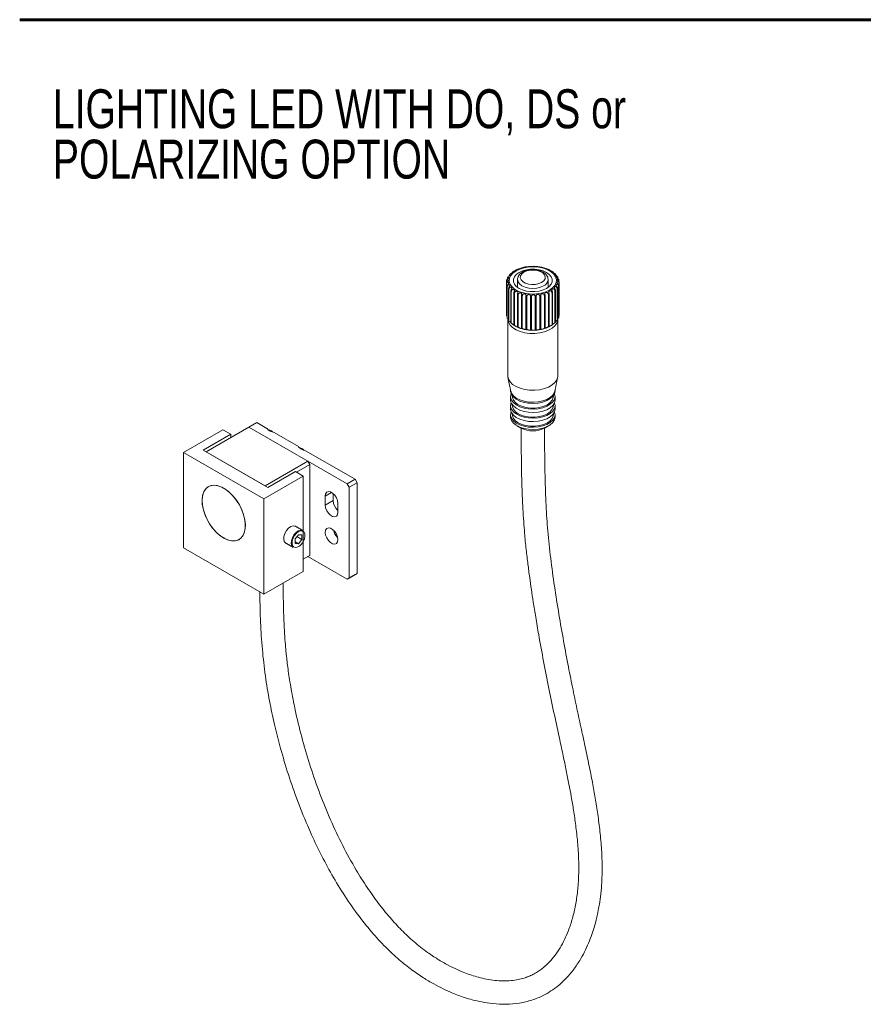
# Model space of a CAD drawing. Header units: millimetres. Extents: x 10 to 197, y 86 to 268.
# Tile 1 of 3: x 10 to 85, y 86 to 175. Entities that reach past the tile are written whole.
import ezdxf

# ---------------------------------------------------------------- set-up
doc = ezdxf.new("R2010")
doc.units = ezdxf.units.MM
doc.styles.add('SLDTEXTSTYLE0', font='TXT', dxfattribs={"width": 0.75})

# ---------------------------------------------------------------- blocks, each defined once
blk = doc.blocks.new('SW_NOTE_1')
at = {"color": 0, "linetype": 'Continuous', "lineweight": 0, "char_height": 3.5, "attachment_point": 1, "style": 'SLDTEXTSTYLE0'}
for s, insert in [('LIGHTING LED WITH DO, DS or ', (0, 4.512)), ('POLARIZING OPTION', (0, -0.014))]:
    blk.add_mtext(s, dxfattribs=dict(at, insert=insert))

msp = doc.modelspace()

# ---------------------------------------------------------------- linework, layer by layer
at = {"color": 7, "linetype": 'Continuous', "lineweight": 60}
msp.add_line((9.546, 174.649), (197.135, 174.649), dxfattribs=at)
at = {"color": 7, "linetype": 'Continuous', "lineweight": 15}
for p, q in [((53.368, 151.321), (53.368, 151.377)), ((57.907, 151.436), (57.907, 151.394)), ((53.281, 150.934), (53.281, 148.076)), ((53.286, 148.032), (53.286, 150.89)), ((53.289, 150.97), (53.289, 151.136)), ((53.341, 150.69), (53.341, 147.833)), ((53.36, 147.79), (53.36, 150.648)), ((57.843, 150.473), (57.843, 147.615)), ((57.871, 147.656), (57.871, 150.514)), ((57.972, 150.708), (57.972, 147.85)), ((57.987, 147.893), (57.987, 150.751)), ((58.004, 151.197), (58.004, 151.079)), ((58.026, 150.951), (58.026, 148.093)), ((58.028, 148.137), (58.028, 150.995)), ((53.475, 150.457), (53.475, 147.599)), ((53.507, 147.559), (53.507, 150.417)), ((53.679, 150.241), (53.679, 147.384)), ((53.723, 147.347), (53.723, 150.205)), ((53.947, 150.05), (53.947, 147.192)), ((54.001, 147.161), (54.001, 150.019)), ((54.269, 149.89), (54.269, 147.032)), ((54.332, 147.007), (54.332, 149.865)), ((54.636, 149.765), (54.636, 146.907)), ((54.706, 146.889), (54.706, 149.747)), ((55.036, 149.68), (55.036, 146.822)), ((55.11, 146.811), (55.11, 149.669)), ((55.455, 149.638), (55.455, 146.78)), ((55.531, 146.777), (55.531, 149.635)), ((55.881, 149.639), (55.881, 146.781)), ((55.957, 146.786), (55.957, 149.644)), ((56.299, 149.685), (56.299, 146.827)), ((56.373, 146.84), (56.373, 149.697)), ((56.697, 149.773), (56.697, 146.915)), ((56.765, 146.935), (56.765, 149.793)), ((57.061, 149.9), (57.061, 147.042)), ((57.122, 147.069), (57.122, 149.927)), ((57.38, 150.063), (57.38, 147.205)), ((57.432, 147.238), (57.432, 150.095)), ((57.643, 150.256), (57.643, 147.398)), ((57.684, 147.435), (57.684, 150.293)), ((30.851, 138.439), (30.144, 138.031)), ((31.764, 137.912), (30.851, 138.439)), ((27.81, 137.786), (24.275, 135.745)), ((26.042, 135.949), (28.517, 137.378)), ((30.144, 138.031), (26.29, 135.806)), ((28.517, 137.378), (27.81, 137.786)), ((28.517, 137.378), (28.517, 137.092)), ((38.982, 132.928), (30.144, 138.031)), ((35.447, 134.969), (30.144, 138.031)), ((34.592, 136.279), (32.412, 137.538)), ((24.275, 135.745), (31.487, 131.581)), ((24.275, 135.745), (24.275, 127.171)), ((31.841, 132.602), (26.042, 135.949)), ((31.593, 132.745), (26.29, 135.806)), ((39.689, 133.337), (35.241, 135.905)), ((31.593, 132.745), (35.447, 134.969)), ((35.624, 134.663), (34.422, 133.969)), ((35.447, 134.969), (35.624, 134.663)), ((35.624, 126.498), (35.624, 134.663)), ((34.315, 134.031), (31.841, 132.602)), ((35.023, 133.622), (34.315, 134.031)), ((31.487, 131.581), (35.023, 133.622)), ((35.023, 133.622), (35.023, 125.049)), ((38.982, 132.928), (39.689, 133.337)), ((39.159, 132.622), (38.982, 132.928)), ((39.866, 133.03), (39.159, 132.622)), ((39.689, 133.337), (39.866, 133.03)), ((39.866, 124.865), (39.866, 133.03)), ((37.568, 132.153), (37.002, 131.826)), ((37.71, 132.05), (37.71, 131.418)), ((39.159, 124.457), (39.159, 132.622)), ((31.487, 131.581), (31.487, 123.008)), ((37.002, 131.826), (37.002, 131.009)), ((37.71, 131.418), (37.002, 131.009)), ((38.134, 130.356), (38.134, 131.173)), ((34.598, 128.356), (34.292, 127.975)), ((34.904, 128.329), (34.598, 128.356)), ((34.292, 127.975), (34.292, 127.567)), ((34.292, 127.716), (34.598, 127.539)), ((34.292, 127.567), (34.598, 127.539)), ((34.456, 128.179), (34.904, 127.92)), ((34.598, 127.539), (34.904, 127.92)), ((34.904, 127.92), (34.904, 128.329)), ((31.487, 123.008), (24.275, 127.171)), ((35.023, 126.151), (35.624, 126.498)), ((35.447, 126.396), (35.023, 126.151)), ((35.624, 126.498), (35.447, 126.396)), ((35.447, 126.396), (38.982, 124.355)), ((35.023, 125.049), (31.487, 123.008)), ((39.159, 124.457), (39.866, 124.865)), ((39.866, 124.865), (39.689, 124.763)), ((39.689, 124.763), (38.982, 124.355)), ((38.982, 124.355), (39.159, 124.457))]:
    msp.add_line(p, q, dxfattribs=at)
at = {"color": 7, "linetype": 'Continuous', "lineweight": 15, "flags": 128}
for points in [[(57.156, 150.341), (57.435, 150.54), (57.637, 150.769), (57.752, 151.016), (57.775, 151.272), (57.706, 151.526), (57.546, 151.765), (57.304, 151.98), (56.99, 152.162), (56.618, 152.301), (56.203, 152.393), (55.764, 152.433), (55.321, 152.42), (54.891, 152.353), (54.496, 152.237), (54.15, 152.076), (53.871, 151.876), (53.669, 151.648), (53.554, 151.4), (53.531, 151.144), (53.6, 150.891), (53.76, 150.651), (54.002, 150.436), (54.316, 150.255), (54.688, 150.115), (55.103, 150.023), (55.542, 149.983), (55.985, 149.997), (56.415, 150.063), (56.81, 150.179), (57.156, 150.341)], [(53.411, 151.496), (53.447, 151.544), (53.49, 151.578), (53.538, 151.609), (53.577, 151.637), (53.607, 151.666), (53.622, 151.694), (53.621, 151.718), (53.605, 151.73), (53.581, 151.726), (53.555, 151.707), (53.531, 151.668), (53.52, 151.607), (53.52, 151.607)], [(56.89, 150.494), (57.135, 150.671), (57.305, 150.875), (57.392, 151.095), (57.392, 151.321), (57.305, 151.542), (57.135, 151.746), (56.89, 151.923), (56.584, 152.064), (56.231, 152.162), (55.849, 152.212), (55.457, 152.212), (55.075, 152.162), (54.722, 152.064), (54.416, 151.923), (54.171, 151.746), (54.001, 151.542), (53.914, 151.321), (53.914, 151.095), (54.001, 150.875), (54.171, 150.671), (54.416, 150.494), (54.722, 150.353), (55.075, 150.255), (55.457, 150.204), (55.849, 150.204), (56.231, 150.255), (56.584, 150.353), (56.89, 150.494)], [(56.449, 151.035), (56.64, 151.183), (56.752, 151.356), (56.775, 151.54), (56.707, 151.721), (56.554, 151.883), (56.327, 152.014), (56.046, 152.103), (55.733, 152.142), (55.414, 152.129), (55.114, 152.064), (54.858, 151.953), (54.666, 151.805), (54.554, 151.632), (54.531, 151.448), (54.599, 151.267), (54.752, 151.105), (54.979, 150.974), (55.26, 150.886), (55.573, 150.846), (55.892, 150.859), (56.192, 150.924), (56.449, 151.035)], [(56.625, 150.729), (56.341, 150.602), (56.009, 150.523), (55.653, 150.496), (55.297, 150.523), (54.966, 150.602), (54.681, 150.729), (54.462, 150.893), (54.325, 151.084), (54.278, 151.29), (54.278, 151.292)], [(57.903, 147.738), (57.897, 147.639), (57.816, 147.381), (57.647, 147.137), (57.397, 146.917), (57.075, 146.731), (56.695, 146.587), (56.272, 146.489), (55.824, 146.443), (55.369, 146.449), (54.925, 146.509), (54.512, 146.619), (54.145, 146.774), (53.839, 146.969), (53.609, 147.196), (53.461, 147.444), (53.404, 147.705), (53.403, 147.738)], [(57.903, 142.635), (57.897, 142.536), (57.816, 142.277), (57.647, 142.033), (57.397, 141.814), (57.075, 141.628), (56.695, 141.483), (56.272, 141.386), (55.824, 141.339), (55.369, 141.346), (54.925, 141.405), (54.512, 141.515), (54.145, 141.671), (53.839, 141.866), (53.609, 142.092), (53.461, 142.341), (53.404, 142.602), (53.403, 142.635)], [(57.653, 141.308), (57.652, 141.276), (57.594, 141.029), (57.445, 140.795), (57.212, 140.584), (56.906, 140.408), (56.542, 140.273), (56.136, 140.187), (55.707, 140.154), (55.276, 140.174), (54.863, 140.247), (54.486, 140.37), (54.164, 140.537), (53.912, 140.739), (53.741, 140.969), (53.66, 141.214), (53.653, 141.308)], [(57.604, 141.053), (57.617, 141.015), (57.652, 140.766), (57.594, 140.519), (57.445, 140.284), (57.212, 140.074), (56.906, 139.897), (56.542, 139.763), (56.136, 139.677), (55.707, 139.643), (55.276, 139.663), (54.863, 139.737), (54.486, 139.86), (54.164, 140.026), (53.912, 140.229), (53.741, 140.458), (53.66, 140.704), (53.671, 140.953), (53.702, 141.053)], [(57.639, 141.274), (57.594, 141.131), (57.445, 140.897), (57.212, 140.686), (56.906, 140.51), (56.542, 140.375), (56.136, 140.289), (55.707, 140.256), (55.276, 140.276), (54.863, 140.349), (54.486, 140.472), (54.164, 140.639), (53.912, 140.842), (53.741, 141.071), (53.667, 141.274)], [(57.503, 140.797), (57.491, 140.678), (57.399, 140.445), (57.219, 140.229), (56.961, 140.042), (56.637, 139.893), (56.264, 139.789), (55.86, 139.736), (55.446, 139.736), (55.042, 139.789), (54.669, 139.893), (54.345, 140.042), (54.087, 140.229), (53.907, 140.445), (53.815, 140.678), (53.803, 140.797)], [(57.653, 140.491), (57.652, 140.46), (57.594, 140.212), (57.445, 139.978), (57.212, 139.768), (56.906, 139.591), (56.542, 139.457), (56.136, 139.371), (55.707, 139.337), (55.276, 139.357), (54.863, 139.431), (54.486, 139.553), (54.164, 139.72), (53.912, 139.923), (53.741, 140.152), (53.66, 140.397), (53.653, 140.491)], [(57.604, 140.236), (57.617, 140.198), (57.652, 139.95), (57.594, 139.702), (57.445, 139.468), (57.212, 139.257), (56.906, 139.081), (56.542, 138.946), (56.136, 138.86), (55.707, 138.827), (55.276, 138.847), (54.863, 138.92), (54.486, 139.043), (54.164, 139.21), (53.912, 139.413), (53.741, 139.642), (53.66, 139.887), (53.671, 140.137), (53.702, 140.236)], [(57.503, 139.981), (57.491, 139.861), (57.399, 139.628), (57.219, 139.413), (56.961, 139.226), (56.637, 139.077), (56.264, 138.973), (55.86, 138.92), (55.446, 138.92), (55.042, 138.973), (54.669, 139.077), (54.345, 139.226), (54.087, 139.413), (53.907, 139.628), (53.815, 139.861), (53.803, 139.981)], [(57.653, 139.675), (57.652, 139.643), (57.594, 139.396), (57.445, 139.162), (57.212, 138.951), (56.906, 138.775), (56.542, 138.64), (56.136, 138.554), (55.707, 138.52), (55.276, 138.541), (54.863, 138.614), (54.486, 138.737), (54.164, 138.904), (53.912, 139.106), (53.741, 139.336), (53.66, 139.581), (53.653, 139.675)], [(57.653, 138.96), (57.652, 138.929), (57.594, 138.681), (57.445, 138.447), (57.212, 138.237), (56.906, 138.06), (56.542, 137.926), (56.136, 137.84), (55.707, 137.806), (55.276, 137.826), (54.863, 137.9), (54.486, 138.022), (54.164, 138.189), (53.912, 138.392), (53.741, 138.621), (53.66, 138.866), (53.653, 138.96)], [(57.604, 139.419), (57.617, 139.382), (57.652, 139.133), (57.594, 138.886), (57.445, 138.651), (57.212, 138.441), (56.906, 138.264), (56.542, 138.13), (56.136, 138.044), (55.707, 138.01), (55.276, 138.03), (54.863, 138.104), (54.486, 138.227), (54.164, 138.393), (53.912, 138.596), (53.741, 138.825), (53.66, 139.071), (53.671, 139.32), (53.702, 139.419)], [(57.503, 139.164), (57.491, 139.045), (57.399, 138.812), (57.219, 138.596), (56.961, 138.409), (56.637, 138.26), (56.264, 138.156), (55.86, 138.103), (55.446, 138.103), (55.042, 138.156), (54.669, 138.26), (54.345, 138.409), (54.087, 138.596), (53.907, 138.812), (53.815, 139.045), (53.803, 139.164)], [(25.936, 131.418), (25.967, 130.999), (26.06, 130.557), (26.211, 130.107), (26.416, 129.663), (26.668, 129.239), (26.959, 128.85), (27.28, 128.506), (27.62, 128.22), (27.968, 128.001), (28.313, 127.856), (28.645, 127.789), (28.952, 127.803), (29.225, 127.896), (29.454, 128.067), (29.633, 128.309), (29.755, 128.615), (29.817, 128.976), (29.817, 129.378), (29.755, 129.81), (29.633, 130.258), (29.454, 130.707), (29.225, 131.142), (28.952, 131.551), (28.645, 131.919), (28.313, 132.234), (27.968, 132.488), (27.62, 132.671), (27.28, 132.777), (26.959, 132.804), (26.668, 132.75), (26.416, 132.618), (26.211, 132.41), (26.06, 132.135), (25.967, 131.8), (25.936, 131.418)], [(27.881, 128.049), (28.228, 127.885), (28.564, 127.798), (28.878, 127.792), (29.16, 127.865), (29.401, 128.017), (29.593, 128.242), (29.73, 128.533), (29.808, 128.881), (29.823, 129.274), (29.777, 129.7), (29.669, 130.145), (29.504, 130.595), (29.286, 131.035), (29.024, 131.452), (28.724, 131.831), (28.398, 132.161), (28.055, 132.431), (27.706, 132.632), (27.363, 132.758), (27.037, 132.805), (26.738, 132.771), (26.475, 132.658), (26.258, 132.469), (26.093, 132.21), (25.985, 131.889), (25.938, 131.517), (25.954, 131.106), (26.031, 130.669), (26.168, 130.219), (26.36, 129.773), (26.601, 129.343), (26.883, 128.943), (27.198, 128.587), (27.534, 128.286), (27.881, 128.049)], [(38.134, 131.173), (38.1, 131.416), (38.001, 131.669), (37.851, 131.902), (37.666, 132.086), (37.47, 132.199), (37.285, 132.228), (37.135, 132.169), (37.037, 132.03), (37.002, 131.826)], [(37.002, 131.009), (37.037, 130.766), (37.135, 130.513), (37.285, 130.28), (37.47, 130.096), (37.666, 129.983), (37.851, 129.954), (38.001, 130.013), (38.1, 130.152), (38.134, 130.356)], [(34.329, 129.114), (34.283, 129.135), (34.106, 129.15), (33.906, 129.078), (33.704, 128.929), (33.523, 128.717), (33.381, 128.466), (33.295, 128.203)], [(33.967, 127.816), (34.053, 128.078), (34.194, 128.329), (34.376, 128.541), (34.577, 128.691), (34.778, 128.762), (34.954, 128.747), (35, 128.726)], [(34.036, 127.804), (34.016, 127.572), (34.059, 127.38), (34.16, 127.25), (34.309, 127.196), (34.489, 127.223), (34.681, 127.328), (34.864, 127.501), (35.018, 127.722), (35.127, 127.968), (35.178, 128.211), (35.167, 128.426), (35.094, 128.589), (34.967, 128.682), (34.801, 128.696), (34.612, 128.629), (34.422, 128.488), (34.251, 128.288), (34.118, 128.052), (34.036, 127.804)], [(37.002, 128.56), (37.037, 128.317), (37.135, 128.063), (37.285, 127.831), (37.47, 127.647), (37.666, 127.533), (37.851, 127.504), (38.001, 127.563), (38.1, 127.703), (38.134, 127.907), (38.1, 128.15), (38.001, 128.403), (37.851, 128.636), (37.666, 128.82), (37.47, 128.933), (37.285, 128.962), (37.135, 128.903), (37.037, 128.763), (37.002, 128.56)], [(33.295, 128.203), (33.274, 127.957), (33.319, 127.754), (33.426, 127.616), (33.454, 127.598)], [(34.125, 127.21), (34.098, 127.228), (33.991, 127.366), (33.945, 127.569), (33.967, 127.816)]]:
    msp.add_lwpolyline(points, dxfattribs=at)
at = {"color": 7, "linetype": 'Continuous', "lineweight": 15}
for centre, radius, start, end in [((54.081, 151.005), 0.803, 185.08489, 188.24193), ((54.098, 151), 0.821, 167.39887, 170.5122), ((54.213, 151.046), 0.942, 202.16367, 204.99766), ((56.374, 151.333), 0.655, 292.54932, 356.74623), ((56.917, 151.147), 1.145, 323.96042, 326.45032), ((57.137, 151.028), 0.895, 339.00653, 341.93813), ((57.178, 150.993), 0.851, 13.82475, 16.86037), ((57.235, 151.004), 0.793, 356.17893, 359.36326), ((54.458, 151.198), 1.231, 217.00965, 219.38372), ((54.773, 151.51), 1.675, 229.22948, 231.16356), ((55.093, 151.974), 2.239, 239.20579, 240.79959), ((55.36, 152.526), 2.853, 247.52342, 248.87939), ((55.541, 153.076), 3.432, 254.70743, 255.90605), ((55.633, 153.523), 3.889, 261.17298, 262.27414), ((55.652, 153.725), 4.092, 267.23823, 268.30472), ((55.655, 153.7), 4.066, 273.18531, 274.25559), ((55.688, 153.429), 3.794, 279.27563, 280.39535), ((55.797, 152.957), 3.309, 285.77793, 287.00458), ((56.004, 152.388), 2.703, 293.02404, 294.42929), ((56.29, 151.845), 2.089, 301.4419, 303.11123), ((56.612, 151.419), 1.554, 311.55879, 313.59044), ((54.081, 148.147), 0.803, 185.08489, 188.24193), ((54.213, 148.188), 0.942, 202.16367, 204.99766), ((57.137, 148.17), 0.895, 339.00653, 341.93813), ((57.235, 148.146), 0.793, 356.17893, 359.36326), ((54.458, 148.34), 1.231, 217.00965, 219.38372), ((54.773, 148.652), 1.675, 229.22948, 231.16356), ((55.093, 149.116), 2.239, 239.20579, 240.79959), ((55.653, 149.965), 3.257, 242.52269, 297.47194), ((55.36, 149.669), 2.853, 247.52342, 248.87939), ((55.797, 150.099), 3.309, 285.77793, 287.00458), ((56.004, 149.53), 2.703, 293.02404, 294.42929), ((56.29, 148.987), 2.089, 301.4419, 303.11123), ((56.612, 148.561), 1.554, 311.55879, 313.59044), ((56.917, 148.289), 1.145, 323.96042, 326.45032), ((55.541, 150.218), 3.432, 254.70743, 255.90605), ((55.633, 150.665), 3.889, 261.17298, 262.27414), ((55.652, 150.867), 4.092, 267.23823, 268.30472), ((55.655, 150.842), 4.066, 273.18531, 274.25559), ((55.688, 150.571), 3.794, 279.27563, 280.39535), ((56.402, 147.326), 0.506, 265.67455, 305.70238), ((31.669, 136.972), 0.863, 47.59133, 76.67246), ((55.653, 139.956), 2.278, 242.24486, 297.75511), ((34.498, 135.339), 0.863, 47.59132, 76.67247), ((38.964, 131.483), 1.256, 182.97148, 228.63978), ((39.011, 129.066), 1.312, 193.42867, 226.56596)]:
    msp.add_arc(centre, radius, start, end, dxfattribs=at)
for points, knots in [([(54.148, 152.152), (54.152, 152.155), (54.17, 152.165), (54.212, 152.175), (54.264, 152.189), (54.313, 152.205), (54.354, 152.225), (54.38, 152.246), (54.39, 152.259), (54.388, 152.258), (54.388, 152.258)], [0, 0, 0, 0, 0.05724, 0.212286, 0.351881, 0.493057, 0.640818, 0.790079, 0.934223, 1, 1, 1, 1]), ([(54.747, 152.366), (54.685, 152.352), (54.557, 152.325), (54.446, 152.277), (54.39, 152.253)], [0, 0, 0, 0, 0.489253, 1, 1, 1, 1]), ([(55.131, 152.44), (55.075, 152.434), (54.942, 152.421), (54.819, 152.386), (54.747, 152.366)], [0, 0, 0, 0, 0.413965, 1, 1, 1, 1]), ([(55.531, 152.474), (55.484, 152.474), (55.348, 152.475), (55.217, 152.454), (55.131, 152.44)], [0, 0, 0, 0, 0.343942, 1, 1, 1, 1]), ([(55.937, 152.466), (55.899, 152.47), (55.766, 152.486), (55.629, 152.479), (55.531, 152.474)], [0, 0, 0, 0, 0.280591, 1, 1, 1, 1]), ([(56.337, 152.416), (56.309, 152.422), (56.181, 152.452), (56.044, 152.46), (55.937, 152.466)], [0, 0, 0, 0, 0.222052, 1, 1, 1, 1]), ([(56.829, 152.285), (56.774, 152.307), (56.661, 152.351), (56.532, 152.375), (56.466, 152.387)], [0, 0, 0, 0, 0.48615, 1, 1, 1, 1]), ([(56.831, 152.291), (56.832, 152.289), (56.835, 152.285), (56.859, 152.265), (56.896, 152.246), (56.944, 152.229), (56.998, 152.216), (57.045, 152.205), (57.067, 152.196), (57.077, 152.192)], [0, 0, 0, 0, 0.1582365, 0.3010987, 0.4455838, 0.596801, 0.7495519, 0.8970731, 1, 1, 1, 1]), ([(53.298, 151.179), (53.301, 151.203), (53.306, 151.25), (53.348, 151.304), (53.396, 151.348), (53.441, 151.384), (53.476, 151.416), (53.498, 151.448), (53.504, 151.478), (53.493, 151.503), (53.467, 151.513), (53.436, 151.506), (53.404, 151.482), (53.375, 151.438), (53.37, 151.399), (53.368, 151.377)], [0, 0, 0, 0, 0.110018, 0.214011, 0.285052, 0.356425, 0.420685, 0.485673, 0.553692, 0.622401, 0.688757, 0.752425, 0.819907, 0.900287, 1, 1, 1, 1]), ([(53.597, 151.749), (53.6, 151.754), (53.613, 151.772), (53.651, 151.794), (53.701, 151.82), (53.749, 151.844), (53.787, 151.869), (53.812, 151.896), (53.82, 151.921), (53.812, 151.934), (53.797, 151.935), (53.787, 151.927), (53.785, 151.924)], [0, 0, 0, 0, 0.05338, 0.172423, 0.292023, 0.399704, 0.508605, 0.622585, 0.737722, 0.848913, 0.955604, 1, 1, 1, 1]), ([(53.844, 151.97), (53.855, 151.977), (53.879, 151.992), (53.929, 152.011), (53.98, 152.03), (54.024, 152.051), (54.057, 152.075), (54.075, 152.098), (54.076, 152.112), (54.065, 152.113), (54.048, 152.095), (54.034, 152.076), (54.031, 152.059), (54.031, 152.058)], [0, 0, 0, 0, 0.086677, 0.19193, 0.286691, 0.382526, 0.482831, 0.584155, 0.682005, 0.775894, 0.875405, 0.993939, 1, 1, 1, 1]), ([(57.024, 151.299), (57.018, 151.366), (57.006, 151.507), (56.895, 151.701), (56.726, 151.875), (56.496, 152.018), (56.213, 152.124), (55.894, 152.184), (55.562, 152.196), (55.234, 152.157), (54.927, 152.069), (54.659, 151.934), (54.453, 151.759), (54.328, 151.558), (54.272, 151.398), (54.283, 151.31), (54.285, 151.293)], [0, 0, 0, 0, 0.06398, 0.133413, 0.205244, 0.281729, 0.361273, 0.441132, 0.520761, 0.600544, 0.680929, 0.762531, 0.845698, 0.916227, 0.983651, 1, 1, 1, 1]), ([(57.159, 152.146), (57.159, 152.145), (57.157, 152.142), (57.171, 152.124), (57.199, 152.101), (57.242, 152.079), (57.293, 152.061), (57.344, 152.043), (57.377, 152.03), (57.39, 152.02), (57.392, 152.018)], [0, 0, 0, 0, 0.070801, 0.216745, 0.364336, 0.518825, 0.674864, 0.825566, 0.970162, 1, 1, 1, 1]), ([(57.194, 152.107), (57.186, 152.122), (57.173, 152.148), (57.164, 152.151), (57.16, 152.152)], [0, 0, 0, 0, 0.591938, 1, 1, 1, 1]), ([(57.494, 151.9), (57.493, 151.911), (57.488, 151.943), (57.463, 151.973), (57.439, 151.984), (57.428, 151.974), (57.433, 151.953), (57.453, 151.927), (57.489, 151.901), (57.536, 151.878), (57.585, 151.855), (57.627, 151.833), (57.646, 151.816), (57.655, 151.808)], [0, 0, 0, 0, 0.070441, 0.20954, 0.304563, 0.400032, 0.485982, 0.572913, 0.663892, 0.755798, 0.844552, 0.929714, 1, 1, 1, 1]), ([(57.737, 151.661), (57.734, 151.685), (57.729, 151.731), (57.695, 151.773), (57.663, 151.787), (57.643, 151.779), (57.638, 151.757), (57.649, 151.73), (57.677, 151.701), (57.718, 151.673), (57.765, 151.645), (57.808, 151.616), (57.84, 151.59), (57.851, 151.57), (57.855, 151.563)], [0, 0, 0, 0, 0.128225, 0.249426, 0.332223, 0.415406, 0.490299, 0.566042, 0.645317, 0.725397, 0.802733, 0.876936, 0.955585, 1, 1, 1, 1]), ([(57.907, 151.436), (57.904, 151.46), (57.898, 151.506), (57.86, 151.552), (57.822, 151.569), (57.794, 151.564), (57.78, 151.543), (57.781, 151.516), (57.8, 151.484), (57.833, 151.452), (57.876, 151.42), (57.918, 151.386), (57.955, 151.349), (57.986, 151.301), (57.99, 151.262), (57.993, 151.24)], [0, 0, 0, 0, 0.110019, 0.214011, 0.285052, 0.356425, 0.420685, 0.485674, 0.55369, 0.622401, 0.688758, 0.752426, 0.819905, 0.900287, 1, 1, 1, 1]), ([(53.281, 150.934), (53.284, 150.958), (53.29, 151.005), (53.331, 151.064), (53.377, 151.113), (53.416, 151.152), (53.443, 151.188), (53.456, 151.222), (53.452, 151.252), (53.431, 151.275), (53.398, 151.282), (53.361, 151.272), (53.326, 151.244), (53.296, 151.197), (53.291, 151.158), (53.289, 151.136)], [0, 0, 0, 0, 0.110019, 0.214011, 0.285052, 0.356424, 0.420684, 0.485672, 0.553691, 0.622401, 0.688758, 0.752425, 0.819906, 0.900287, 1, 1, 1, 1]), ([(53.341, 150.69), (53.344, 150.715), (53.35, 150.763), (53.389, 150.826), (53.43, 150.879), (53.462, 150.922), (53.481, 150.961), (53.484, 150.995), (53.471, 151.024), (53.441, 151.044), (53.402, 151.048), (53.361, 151.034), (53.324, 151.002), (53.293, 150.952), (53.289, 150.912), (53.286, 150.89)], [0, 0, 0, 0, 0.110019, 0.214011, 0.285052, 0.356425, 0.420685, 0.485673, 0.553695, 0.622401, 0.688756, 0.752426, 0.819906, 0.900287, 1, 1, 1, 1]), ([(53.475, 150.457), (53.478, 150.482), (53.484, 150.53), (53.52, 150.597), (53.555, 150.655), (53.579, 150.701), (53.589, 150.741), (53.582, 150.775), (53.559, 150.802), (53.522, 150.819), (53.477, 150.818), (53.434, 150.799), (53.396, 150.764), (53.366, 150.711), (53.362, 150.67), (53.36, 150.648)], [0, 0, 0, 0, 0.110019, 0.214011, 0.285052, 0.356425, 0.420683, 0.485672, 0.553694, 0.622402, 0.688759, 0.752425, 0.819906, 0.900287, 1, 1, 1, 1]), ([(53.679, 150.241), (53.682, 150.267), (53.687, 150.316), (53.719, 150.386), (53.747, 150.447), (53.763, 150.495), (53.763, 150.535), (53.747, 150.568), (53.715, 150.593), (53.671, 150.605), (53.623, 150.6), (53.578, 150.576), (53.541, 150.537), (53.513, 150.481), (53.509, 150.44), (53.507, 150.417)], [0, 0, 0, 0, 0.1100189, 0.2140116, 0.2850521, 0.3564245, 0.4206868, 0.4856741, 0.5536929, 0.6224008, 0.6887574, 0.7524244, 0.8199054, 0.9002868, 1, 1, 1, 1]), ([(57.843, 150.473), (57.84, 150.498), (57.835, 150.547), (57.795, 150.61), (57.745, 150.646), (57.695, 150.658), (57.65, 150.65), (57.616, 150.629), (57.596, 150.598), (57.592, 150.56), (57.605, 150.515), (57.627, 150.468), (57.653, 150.417), (57.678, 150.357), (57.682, 150.316), (57.684, 150.293)], [0, 0, 0, 0, 0.110019, 0.214012, 0.285052, 0.356426, 0.420685, 0.485673, 0.553693, 0.622403, 0.688756, 0.752425, 0.819906, 0.900287, 1, 1, 1, 1]), ([(57.972, 150.708), (57.969, 150.732), (57.963, 150.781), (57.922, 150.839), (57.872, 150.87), (57.826, 150.877), (57.787, 150.865), (57.761, 150.841), (57.75, 150.808), (57.756, 150.77), (57.778, 150.727), (57.806, 150.683), (57.837, 150.634), (57.864, 150.577), (57.869, 150.537), (57.871, 150.514)], [0, 0, 0, 0, 0.110019, 0.214012, 0.285053, 0.356425, 0.420685, 0.485672, 0.553692, 0.622402, 0.688755, 0.752424, 0.819906, 0.900287, 1, 1, 1, 1]), ([(58.026, 150.951), (58.023, 150.976), (58.017, 151.023), (57.976, 151.078), (57.929, 151.104), (57.887, 151.106), (57.855, 151.09), (57.838, 151.064), (57.837, 151.03), (57.853, 150.993), (57.882, 150.953), (57.917, 150.912), (57.95, 150.867), (57.98, 150.813), (57.985, 150.773), (57.987, 150.751)], [0, 0, 0, 0, 0.110019, 0.214012, 0.285053, 0.356425, 0.420686, 0.485673, 0.553694, 0.622403, 0.688758, 0.752424, 0.819905, 0.900286, 1, 1, 1, 1]), ([(58.004, 151.197), (58.001, 151.221), (57.995, 151.268), (57.955, 151.318), (57.912, 151.339), (57.876, 151.337), (57.853, 151.319), (57.845, 151.291), (57.854, 151.258), (57.879, 151.223), (57.915, 151.187), (57.954, 151.149), (57.99, 151.108), (58.021, 151.057), (58.025, 151.017), (58.028, 150.995)], [0, 0, 0, 0, 0.110019, 0.214012, 0.285053, 0.356426, 0.420685, 0.485672, 0.553693, 0.622405, 0.688757, 0.752425, 0.819906, 0.900286, 1, 1, 1, 1]), ([(53.947, 150.05), (53.949, 150.076), (53.954, 150.125), (53.981, 150.199), (54.001, 150.262), (54.008, 150.311), (53.998, 150.351), (53.973, 150.382), (53.934, 150.403), (53.885, 150.41), (53.834, 150.4), (53.79, 150.371), (53.754, 150.328), (53.728, 150.27), (53.725, 150.228), (53.723, 150.205)], [0, 0, 0, 0, 0.110019, 0.214011, 0.285052, 0.356426, 0.420687, 0.485673, 0.553694, 0.622404, 0.688757, 0.752425, 0.819906, 0.900287, 1, 1, 1, 1]), ([(54.269, 149.89), (54.271, 149.915), (54.275, 149.965), (54.296, 150.041), (54.308, 150.106), (54.305, 150.156), (54.286, 150.194), (54.253, 150.222), (54.207, 150.238), (54.155, 150.241), (54.103, 150.225), (54.061, 150.192), (54.028, 150.145), (54.005, 150.084), (54.002, 150.042), (54.001, 150.019)], [0, 0, 0, 0, 0.110019, 0.214012, 0.285052, 0.356424, 0.420687, 0.485674, 0.553691, 0.6224, 0.688757, 0.752425, 0.819906, 0.900287, 1, 1, 1, 1]), ([(54.636, 149.765), (54.638, 149.791), (54.641, 149.841), (54.655, 149.919), (54.657, 149.984), (54.646, 150.033), (54.618, 150.069), (54.578, 150.093), (54.528, 150.105), (54.473, 150.101), (54.422, 150.08), (54.383, 150.043), (54.354, 149.994), (54.335, 149.93), (54.333, 149.888), (54.332, 149.865)], [0, 0, 0, 0, 0.110019, 0.214012, 0.285053, 0.356427, 0.420685, 0.485672, 0.553692, 0.622401, 0.688757, 0.752424, 0.819906, 0.900287, 1, 1, 1, 1]), ([(55.036, 149.68), (55.037, 149.706), (55.039, 149.757), (55.046, 149.836), (55.039, 149.901), (55.019, 149.948), (54.983, 149.981), (54.937, 150), (54.884, 150.006), (54.829, 149.997), (54.781, 149.971), (54.746, 149.93), (54.722, 149.878), (54.708, 149.812), (54.706, 149.77), (54.706, 149.747)], [0, 0, 0, 0, 0.110019, 0.214013, 0.285052, 0.356427, 0.420687, 0.485672, 0.55369, 0.622402, 0.688757, 0.752425, 0.819906, 0.900287, 1, 1, 1, 1]), ([(55.455, 149.638), (55.456, 149.664), (55.457, 149.714), (55.456, 149.794), (55.441, 149.858), (55.412, 149.902), (55.37, 149.931), (55.32, 149.946), (55.265, 149.946), (55.211, 149.931), (55.168, 149.9), (55.138, 149.856), (55.12, 149.802), (55.111, 149.735), (55.11, 149.693), (55.11, 149.669)], [0, 0, 0, 0, 0.1100191, 0.2140113, 0.2850515, 0.3564266, 0.4206855, 0.4856731, 0.553694, 0.6224019, 0.6887568, 0.7524246, 0.8199057, 0.9002864, 1, 1, 1, 1]), ([(55.881, 149.639), (55.881, 149.665), (55.881, 149.716), (55.873, 149.795), (55.849, 149.857), (55.813, 149.898), (55.766, 149.922), (55.713, 149.931), (55.658, 149.926), (55.608, 149.906), (55.57, 149.871), (55.547, 149.824), (55.535, 149.768), (55.531, 149.701), (55.531, 149.658), (55.531, 149.635)], [0, 0, 0, 0, 0.110018, 0.214011, 0.285052, 0.356428, 0.420687, 0.485674, 0.553693, 0.622402, 0.688757, 0.752425, 0.819906, 0.900287, 1, 1, 1, 1]), ([(56.299, 149.685), (56.299, 149.711), (56.298, 149.761), (56.283, 149.839), (56.252, 149.898), (56.209, 149.935), (56.158, 149.954), (56.104, 149.958), (56.052, 149.947), (56.006, 149.922), (55.975, 149.883), (55.959, 149.834), (55.954, 149.777), (55.955, 149.71), (55.956, 149.668), (55.957, 149.644)], [0, 0, 0, 0, 0.110019, 0.214013, 0.285055, 0.356427, 0.420686, 0.485674, 0.553693, 0.622402, 0.688757, 0.752426, 0.819906, 0.900286, 1, 1, 1, 1]), ([(56.697, 149.773), (56.696, 149.799), (56.694, 149.849), (56.672, 149.925), (56.634, 149.98), (56.588, 150.013), (56.534, 150.026), (56.481, 150.024), (56.432, 150.009), (56.393, 149.979), (56.37, 149.937), (56.361, 149.887), (56.363, 149.83), (56.37, 149.763), (56.372, 149.721), (56.373, 149.697)], [0, 0, 0, 0, 0.110019, 0.214012, 0.285051, 0.356426, 0.420684, 0.485673, 0.553692, 0.622402, 0.688757, 0.752425, 0.819906, 0.900287, 1, 1, 1, 1]), ([(57.061, 149.9), (57.06, 149.926), (57.057, 149.976), (57.029, 150.049), (56.986, 150.101), (56.936, 150.128), (56.882, 150.136), (56.831, 150.129), (56.787, 150.108), (56.756, 150.075), (56.742, 150.031), (56.741, 149.98), (56.749, 149.924), (56.761, 149.858), (56.764, 149.816), (56.765, 149.793)], [0, 0, 0, 0, 0.110018, 0.214012, 0.285054, 0.356423, 0.420685, 0.485672, 0.553692, 0.622401, 0.688757, 0.752424, 0.819906, 0.900287, 1, 1, 1, 1]), ([(57.38, 150.063), (57.378, 150.089), (57.374, 150.138), (57.341, 150.208), (57.294, 150.255), (57.243, 150.277), (57.19, 150.28), (57.144, 150.267), (57.106, 150.242), (57.084, 150.206), (57.078, 150.162), (57.086, 150.111), (57.1, 150.056), (57.117, 149.991), (57.12, 149.95), (57.122, 149.927)], [0, 0, 0, 0, 0.110019, 0.2140106, 0.2850507, 0.3564242, 0.4206846, 0.4856725, 0.5536917, 0.6224014, 0.6887559, 0.7524242, 0.8199064, 0.9002866, 1, 1, 1, 1]), ([(57.643, 150.256), (57.641, 150.281), (57.636, 150.331), (57.6, 150.397), (57.55, 150.439), (57.498, 150.456), (57.449, 150.453), (57.408, 150.436), (57.379, 150.408), (57.366, 150.37), (57.369, 150.325), (57.384, 150.276), (57.404, 150.222), (57.426, 150.16), (57.43, 150.118), (57.432, 150.095)], [0, 0, 0, 0, 0.110018, 0.214012, 0.285053, 0.356425, 0.420684, 0.485672, 0.553692, 0.622401, 0.688758, 0.752424, 0.819906, 0.900287, 1, 1, 1, 1]), ([(57.868, 147.765), (57.893, 147.787), (57.928, 147.819), (57.962, 147.843), (57.972, 147.85)], [0, 0, 0, 0, 0.707352, 1, 1, 1, 1]), ([(57.987, 148.06), (57.99, 148.063), (58.003, 148.076), (58.016, 148.086), (58.026, 148.093)], [0, 0, 0, 0, 0.235773, 1, 1, 1, 1]), ([(53.36, 147.79), (53.387, 147.771), (53.425, 147.744), (53.464, 147.707), (53.475, 147.697)], [0, 0, 0, 0, 0.712231, 1, 1, 1, 1]), ([(53.507, 147.559), (53.532, 147.542), (53.576, 147.514), (53.638, 147.466), (53.669, 147.44), (53.679, 147.431)], [0, 0, 0, 0, 0.4852551, 0.8224561, 1, 1, 1, 1]), ([(53.723, 147.347), (53.746, 147.333), (53.786, 147.309), (53.853, 147.265), (53.903, 147.231), (53.934, 147.21), (53.946, 147.202), (53.947, 147.201)], [0, 0, 0, 0, 0.378533, 0.641567, 0.83141, 0.980665, 1, 1, 1, 1]), ([(54.001, 147.161), (54.022, 147.149), (54.057, 147.129), (54.122, 147.092), (54.175, 147.063), (54.219, 147.04), (54.255, 147.023), (54.284, 147.01), (54.293, 147.007), (54.299, 147.005)], [0, 0, 0, 0, 0.263075, 0.445879, 0.577819, 0.681545, 0.785822, 0.878631, 1, 1, 1, 1]), ([(54.305, 147.006), (54.305, 147.006), (54.309, 147.006), (54.294, 147.017), (54.275, 147.029), (54.269, 147.032)], [0, 0, 0, 0, 0.0752872, 0.729385, 1, 1, 1, 1]), ([(54.332, 147.007), (54.349, 146.997), (54.378, 146.98), (54.44, 146.95), (54.493, 146.926), (54.54, 146.908), (54.58, 146.894), (54.614, 146.885), (54.644, 146.88), (54.651, 146.883), (54.655, 146.884)], [0, 0, 0, 0, 0.225071, 0.381468, 0.494347, 0.583088, 0.672301, 0.7517, 0.855543, 1, 1, 1, 1]), ([(56.765, 146.935), (56.752, 146.926), (56.738, 146.917), (56.743, 146.914), (56.743, 146.914)], [0, 0, 0, 0, 0.908417, 1, 1, 1, 1]), ([(56.75, 146.909), (56.756, 146.91), (56.766, 146.91), (56.798, 146.919), (56.835, 146.932), (56.878, 146.949), (56.929, 146.972), (56.989, 147.002), (57.034, 147.026), (57.055, 147.039), (57.061, 147.042)], [0, 0, 0, 0, 0.124915, 0.223121, 0.321848, 0.409711, 0.524625, 0.684488, 0.907665, 1, 1, 1, 1]), ([(57.082, 147.04), (57.085, 147.041), (57.091, 147.043), (57.115, 147.054), (57.147, 147.071), (57.186, 147.093), (57.235, 147.121), (57.298, 147.157), (57.347, 147.186), (57.373, 147.201), (57.38, 147.205)], [0, 0, 0, 0, 0.124917, 0.223122, 0.321848, 0.40971, 0.524625, 0.684488, 0.907666, 1, 1, 1, 1]), ([(57.122, 147.069), (57.106, 147.059), (57.083, 147.045), (57.083, 147.043), (57.083, 147.042)], [0, 0, 0, 0, 0.688362, 1, 1, 1, 1]), ([(57.432, 147.255), (57.435, 147.258), (57.452, 147.27), (57.492, 147.299), (57.553, 147.341), (57.606, 147.376), (57.635, 147.393), (57.643, 147.398)], [0, 0, 0, 0, 0.053851, 0.238046, 0.494277, 0.852006, 1, 1, 1, 1]), ([(57.684, 147.495), (57.703, 147.511), (57.747, 147.549), (57.802, 147.589), (57.834, 147.609), (57.843, 147.615)], [0, 0, 0, 0, 0.334511, 0.805249, 1, 1, 1, 1]), ([(54.653, 146.889), (54.653, 146.891), (54.653, 146.896), (54.641, 146.904), (54.636, 146.907)], [0, 0, 0, 0, 0.632926, 1, 1, 1, 1]), ([(54.706, 146.889), (54.719, 146.881), (54.741, 146.866), (54.798, 146.842), (54.849, 146.824), (54.897, 146.811), (54.94, 146.801), (54.979, 146.796), (55.015, 146.795), (55.028, 146.798), (55.036, 146.8)], [0, 0, 0, 0, 0.225072, 0.38147, 0.49435, 0.583091, 0.672301, 0.7517, 0.855542, 1, 1, 1, 1]), ([(55.04, 146.81), (55.041, 146.812), (55.044, 146.815), (55.039, 146.82), (55.036, 146.822)], [0, 0, 0, 0, 0.416007, 1, 1, 1, 1]), ([(55.11, 146.811), (55.118, 146.804), (55.133, 146.792), (55.183, 146.773), (55.231, 146.76), (55.278, 146.752), (55.323, 146.747), (55.366, 146.746), (55.407, 146.749), (55.444, 146.758), (55.458, 146.769), (55.456, 146.777), (55.455, 146.78)], [0, 0, 0, 0, 0.175138, 0.296837, 0.384674, 0.453726, 0.523148, 0.584929, 0.665733, 0.778143, 0.935075, 1, 1, 1, 1]), ([(55.531, 146.777), (55.535, 146.77), (55.542, 146.759), (55.583, 146.745), (55.626, 146.737), (55.672, 146.733), (55.716, 146.733), (55.761, 146.737), (55.808, 146.744), (55.853, 146.757), (55.876, 146.771), (55.88, 146.779), (55.881, 146.781)], [0, 0, 0, 0, 0.175137, 0.296836, 0.384673, 0.453728, 0.523147, 0.584928, 0.665734, 0.778142, 0.935074, 1, 1, 1, 1]), ([(55.957, 146.786), (55.956, 146.78), (55.954, 146.769), (55.985, 146.759), (56.023, 146.755), (56.064, 146.756), (56.108, 146.76), (56.154, 146.768), (56.203, 146.781), (56.255, 146.799), (56.287, 146.815), (56.297, 146.824), (56.299, 146.827)], [0, 0, 0, 0, 0.175138, 0.296837, 0.384673, 0.453728, 0.523146, 0.584931, 0.665733, 0.778143, 0.935073, 1, 1, 1, 1]), ([(31.132, 123.212), (31.132, 123.022), (31.131, 122.021), (31.19, 120.206), (31.354, 117.786), (31.638, 115.433), (32.022, 113.196), (32.472, 111.115), (33.013, 109.007), (33.678, 106.782), (34.527, 104.35), (35.46, 102.056), (36.449, 99.931), (37.461, 98.003), (38.6, 96.093), (39.839, 94.282), (41.127, 92.657), (42.396, 91.28), (43.61, 90.151), (44.746, 89.248), (45.783, 88.536), (46.722, 87.977), (47.576, 87.533), (48.316, 87.198), (48.96, 86.943), (49.57, 86.731), (50.271, 86.522), (51.112, 86.327), (52.137, 86.173), (53.28, 86.121), (54.459, 86.223), (55.581, 86.49), (56.515, 86.876), (57.286, 87.322), (57.965, 87.821), (58.636, 88.44), (59.289, 89.2), (59.844, 90.012), (60.301, 90.836), (60.664, 91.622), (60.958, 92.388), (61.183, 93.092), (61.346, 93.698), (61.484, 94.291), (61.617, 94.972), (61.747, 95.854), (61.85, 96.945), (61.894, 98.212), (61.863, 99.673), (61.748, 101.226), (61.56, 102.809), (61.335, 104.291), (61.078, 105.756), (60.783, 107.273), (60.441, 108.913), (60.065, 110.653), (59.665, 112.493), (59.255, 114.444), (58.836, 116.549), (58.411, 118.817), (57.989, 121.234), (57.595, 123.725), (57.25, 126.233), (57.034, 128.263), (56.912, 129.847), (56.842, 131.037), (56.788, 132.319), (56.752, 133.611), (56.729, 134.927), (56.715, 136.276), (56.708, 137.302), (56.707, 137.882), (56.707, 137.965)], [0, 0, 0, 0, 0.005725, 0.030007, 0.053465, 0.075686, 0.096391, 0.115376, 0.13253, 0.153487, 0.175248, 0.197901, 0.215392, 0.233256, 0.251467, 0.269959, 0.287367, 0.303303, 0.31789, 0.331174, 0.343116, 0.353676, 0.363287, 0.372247, 0.378933, 0.385332, 0.393177, 0.402979, 0.414387, 0.429117, 0.444018, 0.458411, 0.472273, 0.482791, 0.493123, 0.504879, 0.517698, 0.531022, 0.541777, 0.552109, 0.561906, 0.570363, 0.577324, 0.582903, 0.590498, 0.600052, 0.611498, 0.624768, 0.63843, 0.654408, 0.66924, 0.682969, 0.695612, 0.709715, 0.724694, 0.740571, 0.75736, 0.775074, 0.794141, 0.815332, 0.837793, 0.861293, 0.884906, 0.908437, 0.919269, 0.930761, 0.943233, 0.957059, 0.969141, 0.98254, 0.997502, 1, 1, 1, 1]), ([(32.412, 137.538), (32.281, 137.576), (32.025, 137.651), (31.843, 137.807), (31.776, 137.895), (31.764, 137.912)], [0, 0, 0, 0, 0.4635698, 0.9010192, 1, 1, 1, 1]), ([(54.607, 137.965), (54.607, 137.896), (54.608, 137.351), (54.614, 136.382), (54.626, 135.103), (54.645, 133.962), (54.669, 132.936), (54.705, 131.856), (54.756, 130.732), (54.828, 129.57), (54.923, 128.349), (55.048, 127.072), (55.206, 125.736), (55.364, 124.542), (55.526, 123.411), (55.705, 122.23), (55.924, 120.877), (56.229, 119.095), (56.62, 116.958), (57.089, 114.558), (57.579, 112.205), (58.019, 110.18), (58.38, 108.504), (58.656, 107.18), (58.899, 105.958), (59.12, 104.769), (59.329, 103.533), (59.526, 102.168), (59.691, 100.684), (59.786, 99.179), (59.791, 97.697), (59.697, 96.318), (59.503, 95.027), (59.227, 93.849), (58.892, 92.831), (58.514, 91.954), (58.106, 91.196), (57.648, 90.518), (57.174, 89.96), (56.768, 89.574), (56.416, 89.288), (56.067, 89.044), (55.669, 88.816), (55.267, 88.633), (54.828, 88.476), (54.327, 88.35), (53.696, 88.26), (52.993, 88.234), (52.25, 88.281), (51.51, 88.392), (50.808, 88.553), (50.165, 88.744), (49.529, 88.971), (48.828, 89.264), (48.006, 89.667), (47.111, 90.182), (46.077, 90.873), (44.988, 91.73), (43.86, 92.79), (42.8, 93.94), (41.765, 95.222), (40.748, 96.653), (39.656, 98.388), (38.543, 100.42), (37.46, 102.716), (36.502, 105.068), (35.663, 107.463), (34.942, 109.891), (34.46, 111.849), (34.155, 113.303), (33.978, 114.233), (33.832, 115.092), (33.712, 115.88), (33.615, 116.598), (33.537, 117.26), (33.466, 117.95), (33.394, 118.772), (33.324, 119.802), (33.266, 121.042), (33.232, 122.461), (33.223, 123.47), (33.226, 124.003), (33.226, 124.012)], [0, 0, 0, 0, 0.002127, 0.016937, 0.030013, 0.041637, 0.052048, 0.061449, 0.074568, 0.086083, 0.096332, 0.110908, 0.12376, 0.135385, 0.145632, 0.156518, 0.16948, 0.184593, 0.207627, 0.230565, 0.252942, 0.274421, 0.287933, 0.300466, 0.312041, 0.32277, 0.334517, 0.347735, 0.362583, 0.378476, 0.393434, 0.40922, 0.424071, 0.438839, 0.453584, 0.465538, 0.477657, 0.490074, 0.502032, 0.511517, 0.51732, 0.524481, 0.532558, 0.539916, 0.546413, 0.555602, 0.565385, 0.576053, 0.586609, 0.596937, 0.606327, 0.614545, 0.621908, 0.630529, 0.640756, 0.652272, 0.663359, 0.678638, 0.692452, 0.706084, 0.720343, 0.735333, 0.751075, 0.772462, 0.794126, 0.815975, 0.838164, 0.860841, 0.883844, 0.893347, 0.902234, 0.910491, 0.918117, 0.925115, 0.931491, 0.937633, 0.945555, 0.956032, 0.968654, 0.983293, 0.999727, 1, 1, 1, 1]), ([(35.241, 135.905), (35.109, 135.943), (34.854, 136.018), (34.671, 136.174), (34.605, 136.263), (34.592, 136.279)], [0, 0, 0, 0, 0.4635696, 0.9010191, 1, 1, 1, 1])]:
    msp.add_open_spline(points, degree=3, knots=knots, dxfattribs=at)
for points in [[(56.466, 152.387), (56.337, 152.416)], [(53.41, 151.497), (53.39, 151.446)], [(53.596, 151.75), (53.559, 151.7)], [(53.845, 151.968), (53.789, 151.919)], [(54.149, 152.15), (54.069, 152.104)], [(57.161, 152.145), (57.076, 152.19)], [(57.453, 151.969), (57.391, 152.017)], [(57.696, 151.758), (57.653, 151.807)], [(57.879, 151.512), (57.853, 151.562)], [(54.278, 151.29), (54.278, 150.583)], [(57.028, 150.583), (57.028, 151.29)], [(53.286, 148.032), (53.341, 147.984)], [(53.403, 147.738), (53.403, 142.635)], [(53.973, 147.177), (54.15, 147.075)], [(57.156, 147.075), (57.234, 147.12)], [(57.903, 142.635), (57.903, 147.738)], [(56.373, 146.84), (56.366, 146.826)], [(53.419, 142.482), (53.667, 141.274)], [(57.639, 141.274), (57.887, 142.482)], [(53.653, 141.341), (53.653, 141.308)], [(53.653, 140.797), (53.653, 140.491)], [(53.803, 140.869), (53.803, 140.797)], [(57.503, 140.797), (57.503, 140.869)], [(57.653, 141.308), (57.653, 141.341)], [(57.653, 140.491), (57.653, 140.797)], [(53.653, 139.981), (53.653, 139.675)], [(53.803, 140.052), (53.803, 139.981)], [(57.503, 139.981), (57.503, 140.052)], [(57.653, 139.675), (57.653, 139.981)], [(53.653, 139.164), (53.653, 138.96)], [(53.803, 139.236), (53.803, 139.164)], [(57.503, 139.164), (57.503, 139.236)], [(57.653, 138.96), (57.653, 139.164)], [(54.239, 138.144), (54.592, 137.94)], [(56.714, 137.94), (57.067, 138.144)], [(35, 128.726), (34.329, 129.114)], [(33.454, 127.598), (34.125, 127.21)]]:
    msp.add_open_spline(points, degree=1, dxfattribs=at)

# ---------------------------------------------------------------- block references
at = {"color": 7, "linetype": 'Continuous', "lineweight": 0}
msp.add_blockref('SW_NOTE_1', (12.532, 163.879), dxfattribs=at)

doc.saveas('drawing.dxf')
